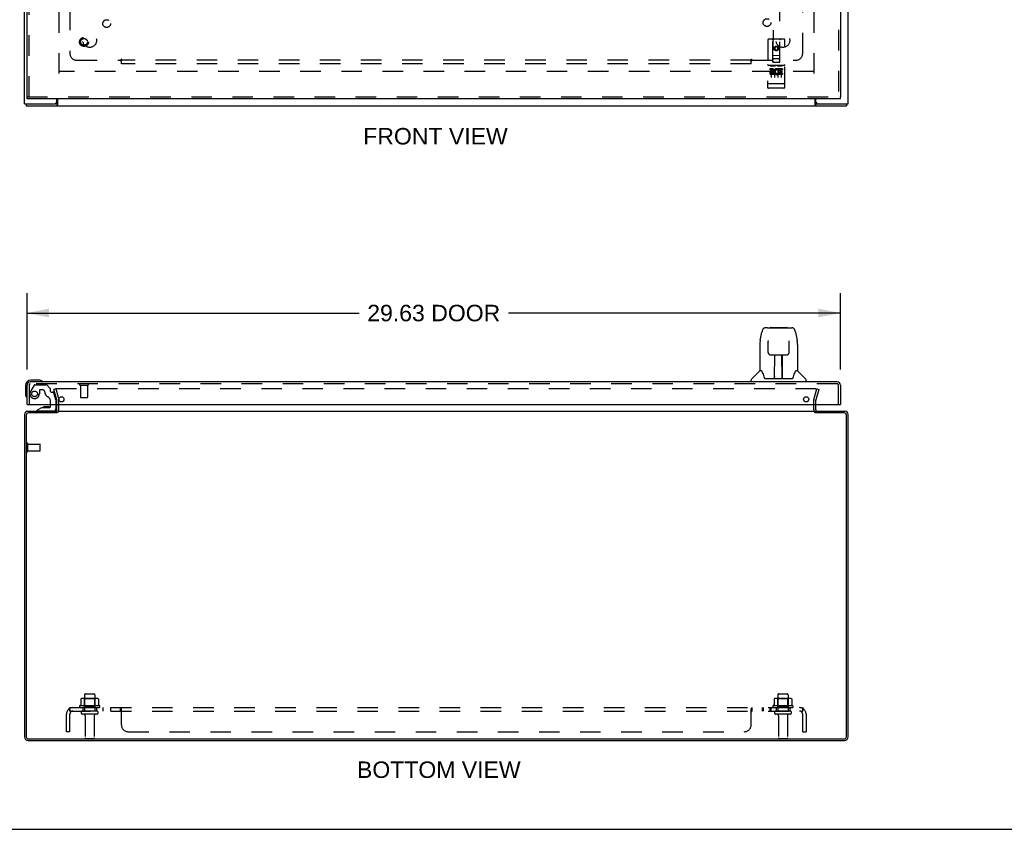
# Model space of a CAD drawing. Header units: inches. Extents: x 0 to 136, y 0 to 88.
# Tile 2 of 8: x 32 to 68, y 0 to 29. Entities that reach past the tile are written whole.
import ezdxf

# ---------------------------------------------------------------- set-up
doc = ezdxf.new("R2010")
doc.units = ezdxf.units.IN
doc.header["$LTSCALE"] = 7.48
doc.header["$MEASUREMENT"] = 0
doc.linetypes.add('HIDDEN', pattern=[0.2, 0.1, -0.1])
doc.layers.get('0').update_dxf_attribs({"linetype": 'CONTINUOUS'})
for name, color, linetype in [('DEFAULT_2', 8, 'HIDDEN'), ('DIMENSIONS', 7, 'CONTINUOUS'), ('DOOR_ASSEMBLY', 7, 'CONTINUOUS'), ('SUBPANEL', 7, 'CONTINUOUS')]:
    doc.layers.add(name, color=color, linetype=linetype)
doc.styles.get("Standard").update_dxf_attribs({"font": 'arial.ttf'})
doc.dimstyles.new('DIMSTYLE_1', dxfattribs={"dimtxt": 0.6, "dimasz": 0.8, "dimexe": 0.09, "dimexo": 0.07, "dimgap": 0.0375, "dimtad": 0, "dimtih": 1, "dimtoh": 1, "dimzin": 4, "dimdsep": 46, "dimtxsty": 'Standard', "dimblk": '_FILLED', "dimblk1": '_FILLED', "dimblk2": '_FILLED', "dimcen": 0.09, "dimadec": 3, "dimazin": 1, "dimtfac": 1, "dimtdec": 3, "dimtofl": 0, "dimtmove": 0, "dimatfit": 3, "dimldrblk": '_FILLED', "dimfxl": 0, "dimtolj": 1, "dimtzin": 4, "dimarcsym": 0})

# ---------------------------------------------------------------- blocks, each defined once
blk = doc.blocks.new('_FILLED')
at = {"color": 0, "linetype": 'ByBlock'}
blk.add_solid([(0, 0), (-1, 0.2), (-1, -0.2)], dxfattribs=at)
blk = doc.blocks.new('*D5')
at = {"layer": 'DIMENSIONS', "color": 2, "linetype": 'Continuous'}
for p, q in [((32.407, 16.742), (32.407, 19.524)), ((62.032, 16.742), (62.032, 19.524)), ((32.407, 18.804), (44.499, 18.804)), ((62.032, 18.804), (49.939, 18.804))]:
    blk.add_line(p, q, dxfattribs=at)
at = {"layer": 'DIMENSIONS', "color": 2, "linetype": 'Continuous', "xscale": 0.8, "yscale": 0.8, "zscale": 0.8, "rotation": 180}
blk.add_blockref('_FILLED', (32.407, 18.804), dxfattribs=at)
at = {"layer": 'DIMENSIONS', "color": 2, "linetype": 'Continuous', "xscale": 0.8, "yscale": 0.8, "zscale": 0.8}
blk.add_blockref('_FILLED', (62.032, 18.804), dxfattribs=at)
at = {"layer": 'DIMENSIONS', "color": 2, "linetype": 'Continuous', "insert": (47.219, 19.104), "char_height": 0.6, "width": 4.84015, "attachment_point": 2, "line_spacing_factor": 0.9}
blk.add_mtext('29.63 DOOR', dxfattribs=at)

msp = doc.modelspace()

# ---------------------------------------------------------------- linework, layer by layer
at = {"color": 3, "linetype": 'Continuous'}
for p, q in [((32.312, 26.429), (32.312, 62.279)), ((62.312, 26.429), (62.312, 62.279)), ((33.487, 26.489), (33.487, 26.604)), ((33.514, 26.604), (33.514, 26.385)), ((61.11, 26.385), (61.11, 26.604)), ((61.137, 26.489), (61.137, 26.604)), ((32.312, 26.429), (33.427, 26.429)), ((32.375, 26.354), (62.249, 26.354)), ((61.197, 26.429), (62.312, 26.429)), ((33.487, 15.273), (33.487, 15.474)), ((61.137, 15.273), (61.137, 15.474)), ((32.312, 15.114), (32.312, 3.367)), ((32.375, 15.088), (32.375, 3.374)), ((32.429, 15.231), (33.487, 15.231)), ((33.489, 15.168), (32.455, 15.168)), ((33.514, 15.231), (61.11, 15.231)), ((62.169, 15.168), (61.135, 15.168)), ((61.137, 15.231), (62.195, 15.231)), ((62.249, 3.374), (62.249, 15.088)), ((62.312, 3.367), (62.312, 15.114)), ((32.448, 3.231), (62.176, 3.231)), ((32.455, 3.294), (62.169, 3.294))]:
    msp.add_line(p, q, dxfattribs=at)
at = {"color": 7, "linetype": 'Continuous'}
for p, q in [((32.375, 26.429), (32.375, 26.354)), ((33.489, 26.429), (33.427, 26.429)), ((33.489, 26.429), (33.489, 26.354)), ((61.197, 26.429), (61.135, 26.429)), ((61.135, 26.429), (61.135, 26.354)), ((62.249, 26.429), (62.249, 26.354)), ((61.137, 15.168), (61.137, 15.231)), ((0, 0), (136, 0))]:
    msp.add_line(p, q, dxfattribs=at)
for points in [[(33.498, 26.433), (33.497, 26.433), (33.496, 26.432), (33.495, 26.431), (33.493, 26.43), (33.492, 26.43), (33.491, 26.429), (33.49, 26.429), (33.489, 26.429)], [(33.514, 26.44), (33.513, 26.44), (33.512, 26.44), (33.511, 26.44), (33.51, 26.44), (33.509, 26.44), (33.507, 26.44), (33.506, 26.439), (33.505, 26.439), (33.504, 26.438), (33.502, 26.437), (33.501, 26.436), (33.5, 26.435), (33.498, 26.433)], [(61.11, 26.44), (61.111, 26.44), (61.112, 26.44), (61.113, 26.44), (61.114, 26.44), (61.115, 26.44), (61.117, 26.44), (61.118, 26.439), (61.119, 26.439), (61.121, 26.438), (61.122, 26.437), (61.123, 26.436), (61.124, 26.435)], [(61.124, 26.435), (61.126, 26.433), (61.127, 26.433), (61.129, 26.432), (61.13, 26.431), (61.131, 26.43), (61.132, 26.43), (61.133, 26.429), (61.134, 26.429), (61.135, 26.429)]]:
    msp.add_lwpolyline(points, dxfattribs=at)
at = {"color": 3, "linetype": 'Continuous'}
for points in [[(33.514, 26.385), (33.513, 26.383), (33.511, 26.381), (33.51, 26.379), (33.509, 26.377), (33.508, 26.375), (33.506, 26.373), (33.505, 26.37), (33.504, 26.368), (33.502, 26.366), (33.501, 26.364), (33.5, 26.362), (33.499, 26.36), (33.497, 26.359), (33.496, 26.357), (33.495, 26.356), (33.493, 26.355), (33.492, 26.355), (33.491, 26.354), (33.49, 26.354), (33.489, 26.354)], [(61.11, 26.385), (61.111, 26.383), (61.113, 26.381), (61.114, 26.379), (61.115, 26.377), (61.117, 26.375), (61.118, 26.373), (61.119, 26.37), (61.12, 26.368), (61.122, 26.366), (61.123, 26.364), (61.124, 26.362), (61.125, 26.36), (61.127, 26.359), (61.128, 26.357), (61.13, 26.356), (61.131, 26.355), (61.132, 26.355), (61.133, 26.354), (61.134, 26.354), (61.135, 26.354)]]:
    msp.add_lwpolyline(points, dxfattribs=at)
for centre, radius, start, end in [((33.427, 26.489), 0.06, 270, 360), ((61.197, 26.489), 0.06, 180, 270), ((32.429, 15.114), 0.117, 90, 180), ((32.455, 15.088), 0.08, 90, 180), ((33.445, 15.273), 0.042, 270, 360), ((61.179, 15.273), 0.042, 180, 270), ((62.169, 15.088), 0.08, 0, 90), ((62.195, 15.114), 0.117, 0, 90), ((32.448, 3.367), 0.136, 180, 270), ((32.455, 3.374), 0.08, 180, 270), ((62.169, 3.374), 0.08, 270, 360), ((62.176, 3.367), 0.136, 270, 360)]:
    msp.add_arc(centre, radius, start, end, dxfattribs=at)
at = {"layer": 'DEFAULT_2', "color": 8, "linetype": 'HIDDEN'}
for p, q in [((33.562, 61.179), (33.562, 27.529)), ((61.062, 61.179), (61.062, 27.529)), ((61.06, 27.604), (33.564, 27.604)), ((33.455, 16.044), (33.383, 16.024)), ((33.486, 15.638), (33.383, 16.024)), ((33.455, 16.044), (33.559, 15.658)), ((61.137, 16.044), (33.487, 16.044)), ((61.065, 15.658), (61.169, 16.044)), ((61.241, 16.024), (61.138, 15.638)), ((61.169, 16.044), (61.241, 16.024)), ((33.487, 15.474), (33.487, 15.632)), ((33.562, 15.273), (33.562, 15.632)), ((61.062, 15.273), (61.062, 15.632)), ((61.137, 15.474), (61.137, 15.632)), ((32.387, 13.764), (32.387, 14.048)), ((32.43, 13.764), (32.43, 14.048)), ((32.43, 14.03), (32.877, 14.03)), ((32.887, 13.792), (32.887, 14.02)), ((32.43, 13.782), (32.877, 13.782)), ((34.368, 4.746), (34.368, 4.528)), ((34.943, 4.767), (34.431, 4.767)), ((34.504, 4.747), (34.484, 4.767)), ((34.5, 4.901), (34.5, 4.306)), ((34.504, 4.451), (34.504, 4.747)), ((34.871, 4.747), (34.504, 4.747)), ((34.53, 4.931), (34.845, 4.931)), ((34.871, 4.747), (34.891, 4.767)), ((34.871, 4.451), (34.871, 4.747)), ((34.875, 4.901), (34.875, 4.306)), ((35.006, 4.746), (35.006, 4.528)), ((59.618, 4.746), (59.618, 4.528)), ((60.193, 4.767), (59.681, 4.767)), ((59.754, 4.747), (59.734, 4.767)), ((59.75, 4.901), (59.75, 4.306)), ((60.121, 4.747), (59.754, 4.747)), ((59.754, 4.451), (59.754, 4.747)), ((59.78, 4.931), (60.095, 4.931)), ((60.121, 4.747), (60.141, 4.767)), ((60.121, 4.451), (60.121, 4.747)), ((60.125, 4.901), (60.125, 4.306)), ((60.256, 4.746), (60.256, 4.528)), ((35.043, 4.501), (34.331, 4.501)), ((34.353, 4.431), (35.021, 4.431)), ((34.945, 4.306), (34.43, 4.306)), ((34.504, 4.451), (34.484, 4.431)), ((34.871, 4.451), (34.504, 4.451)), ((34.871, 4.451), (34.891, 4.431)), ((60.293, 4.501), (59.581, 4.501)), ((59.603, 4.431), (60.271, 4.431)), ((60.195, 4.306), (59.68, 4.306)), ((59.754, 4.451), (59.734, 4.431)), ((60.121, 4.451), (59.754, 4.451)), ((60.121, 4.451), (60.141, 4.431)), ((34.945, 4.196), (34.43, 4.196)), ((34.522, 4.134), (34.522, 3.336)), ((34.852, 4.134), (34.852, 3.336)), ((60.195, 4.196), (59.68, 4.196)), ((59.772, 4.134), (59.772, 3.336)), ((60.102, 4.134), (60.102, 3.336)), ((34.552, 3.306), (34.822, 3.306)), ((59.802, 3.306), (60.072, 3.306))]:
    msp.add_line(p, q, dxfattribs=at)
for points in [[(33.487, 16.044), (33.485, 16.044), (33.483, 16.044), (33.481, 16.043), (33.48, 16.043), (33.478, 16.042), (33.476, 16.041), (33.475, 16.04), (33.473, 16.039), (33.472, 16.038), (33.471, 16.036), (33.47, 16.035), (33.469, 16.033), (33.468, 16.032), (33.468, 16.03), (33.467, 16.029), (33.467, 16.027), (33.467, 16.025), (33.467, 16.025)], [(33.467, 16.025), (33.467, 16.023), (33.467, 16.022), (33.467, 16.02)], [(61.156, 16.032), (61.155, 16.033), (61.154, 16.035), (61.153, 16.036), (61.152, 16.038), (61.151, 16.039), (61.149, 16.04), (61.148, 16.041), (61.146, 16.042), (61.144, 16.043), (61.143, 16.043), (61.141, 16.044), (61.139, 16.044), (61.137, 16.044)], [(61.156, 16.032), (61.156, 16.03), (61.157, 16.029), (61.157, 16.027), (61.157, 16.025), (61.157, 16.025)], [(61.157, 16.025), (61.157, 16.023), (61.157, 16.022), (61.157, 16.02)], [(34.374, 4.755), (34.373, 4.754), (34.371, 4.753), (34.37, 4.752), (34.369, 4.751), (34.369, 4.749), (34.368, 4.747), (34.368, 4.746)], [(35, 4.755), (35.001, 4.754), (35.003, 4.753), (35.004, 4.752), (35.005, 4.751), (35.005, 4.749), (35.006, 4.747), (35.006, 4.746)], [(59.624, 4.755), (59.623, 4.754), (59.621, 4.753), (59.62, 4.752), (59.619, 4.751), (59.619, 4.749), (59.618, 4.747), (59.618, 4.746)], [(60.25, 4.755), (60.251, 4.754), (60.253, 4.753), (60.254, 4.752), (60.255, 4.751), (60.255, 4.749), (60.256, 4.747), (60.256, 4.746)], [(34.368, 4.528), (34.368, 4.527), (34.368, 4.525), (34.368, 4.524), (34.367, 4.523), (34.367, 4.523), (34.367, 4.522), (34.366, 4.522), (34.366, 4.521), (34.366, 4.521), (34.365, 4.521), (34.365, 4.52), (34.365, 4.52), (34.364, 4.52), (34.364, 4.52), (34.364, 4.519), (34.363, 4.519), (34.363, 4.519), (34.363, 4.519)], [(35.011, 4.519), (35.011, 4.519), (35.011, 4.519), (35.01, 4.519), (35.01, 4.52), (35.01, 4.52), (35.01, 4.52), (35.009, 4.52), (35.009, 4.521), (35.009, 4.521), (35.008, 4.521), (35.008, 4.522), (35.008, 4.522), (35.007, 4.523), (35.007, 4.523), (35.007, 4.524), (35.006, 4.525), (35.006, 4.527), (35.006, 4.528)], [(59.618, 4.528), (59.618, 4.527), (59.618, 4.525), (59.618, 4.524), (59.617, 4.523), (59.617, 4.523), (59.617, 4.522), (59.616, 4.522), (59.616, 4.521), (59.616, 4.521), (59.615, 4.521), (59.615, 4.52), (59.615, 4.52), (59.614, 4.52), (59.614, 4.52), (59.614, 4.519), (59.613, 4.519), (59.613, 4.519), (59.613, 4.519)], [(60.261, 4.519), (60.261, 4.519), (60.261, 4.519), (60.26, 4.519), (60.26, 4.52), (60.26, 4.52), (60.26, 4.52), (60.259, 4.52), (60.259, 4.521), (60.259, 4.521), (60.258, 4.521), (60.258, 4.522), (60.258, 4.522), (60.257, 4.523), (60.257, 4.523), (60.257, 4.524), (60.256, 4.525), (60.256, 4.527), (60.256, 4.528)]]:
    msp.add_lwpolyline(points, dxfattribs=at)
for centre, radius, start, end in [((33.462, 15.632), 0.025, 0, 15), ((33.462, 15.632), 0.1, 0, 15), ((61.162, 15.632), 0.1, 165, 180), ((61.162, 15.632), 0.025, 165, 180), ((33.445, 15.273), 0.117, 303.0998, 360), ((61.179, 15.273), 0.117, 180, 236.9002), ((32.409, 14.048), 0.0215, 360, 180), ((32.877, 14.02), 0.01, 360, 90), ((32.409, 13.764), 0.0215, 180, 0), ((32.877, 13.792), 0.01, 270, 0), ((34.431, 4.626), 0.141, 90, 113.95), ((34.53, 4.901), 0.03, 90, 180), ((34.845, 4.901), 0.03, 0, 90), ((34.943, 4.626), 0.141, 66.05, 90), ((59.681, 4.626), 0.141, 90, 113.95), ((59.78, 4.901), 0.03, 90, 180), ((60.095, 4.901), 0.03, 0, 90), ((60.193, 4.626), 0.141, 66.05, 90), ((34.353, 4.47), 0.0384, 124.4497, 270), ((34.687, 3.901), 0.698, 117.6814, 120.6631), ((34.43, 4.251), 0.055, 90, 270), ((34.945, 4.251), 0.055, 270, 90), ((34.687, 3.901), 0.698, 59.3369, 62.3186), ((35.021, 4.47), 0.0384, 270, 55.5503), ((59.603, 4.47), 0.0384, 124.4497, 270), ((59.937, 3.901), 0.698, 117.6814, 120.6631), ((59.68, 4.251), 0.055, 90, 270), ((60.195, 4.251), 0.055, 270, 90), ((59.937, 3.901), 0.698, 59.3369, 62.3186), ((60.271, 4.47), 0.0384, 270, 55.5503), ((34.46, 4.134), 0.0625, 0, 90), ((34.915, 4.134), 0.0625, 90, 180), ((59.71, 4.134), 0.0625, 0, 90), ((60.165, 4.134), 0.0625, 90, 180), ((34.552, 3.336), 0.03, 180, 270), ((34.822, 3.336), 0.03, 270, 360), ((59.802, 3.336), 0.03, 180, 270), ((60.072, 3.336), 0.03, 270, 360)]:
    msp.add_arc(centre, radius, start, end, dxfattribs=at)
at = {"layer": 'DOOR_ASSEMBLY', "color": 8, "linetype": 'HIDDEN'}
for p, q in [((61.957, 62.029), (61.957, 26.679)), ((59.651, 42.574), (59.569, 27.941)), ((59.819, 27.939), (59.901, 42.572)), ((32.482, 26.679), (32.482, 30.759)), ((59.386, 28.752), (59.376, 27.027)), ((59.981, 28.779), (59.416, 28.782)), ((59.568, 27.941), (59.569, 28.751)), ((59.821, 27.939), (59.829, 28.749)), ((60.001, 27.023), (60.011, 28.748)), ((59.635, 28.477), (59.634, 28.405)), ((59.634, 28.405), (59.644, 28.41)), ((59.634, 28.405), (59.696, 28.368)), ((59.697, 28.513), (59.635, 28.477)), ((59.635, 28.477), (59.645, 28.471)), ((59.645, 28.471), (59.644, 28.41)), ((59.644, 28.41), (59.697, 28.38)), ((59.697, 28.501), (59.645, 28.471)), ((59.696, 28.368), (59.759, 28.404)), ((59.696, 28.368), (59.697, 28.38)), ((59.76, 28.476), (59.697, 28.513)), ((59.697, 28.513), (59.697, 28.501)), ((59.75, 28.47), (59.697, 28.501)), ((59.697, 28.38), (59.749, 28.41)), ((59.749, 28.41), (59.75, 28.47)), ((59.759, 28.404), (59.749, 28.41)), ((59.76, 28.476), (59.75, 28.47)), ((59.759, 28.404), (59.76, 28.476)), ((59.568, 28.191), (59.823, 28.189)), ((59.78, 28.065), (59.61, 28.066)), ((59.976, 27.822), (59.411, 27.825)), ((59.548, 27.702), (59.456, 27.702)), ((59.456, 27.702), (59.456, 27.66)), ((59.548, 27.66), (59.456, 27.66)), ((59.482, 27.808), (59.654, 27.807)), ((59.505, 27.693), (59.503, 27.387)), ((59.552, 27.616), (59.505, 27.616)), ((59.568, 27.941), (59.569, 27.941)), ((59.569, 27.941), (59.819, 27.939)), ((59.63, 27.693), (59.628, 27.387)), ((59.732, 27.807), (59.904, 27.806)), ((59.755, 27.692), (59.753, 27.386)), ((59.768, 27.665), (59.755, 27.647)), ((59.765, 27.69), (59.768, 27.688)), ((59.768, 27.665), (59.767, 27.488)), ((59.925, 27.7), (59.768, 27.701)), ((59.768, 27.701), (59.768, 27.688)), ((59.924, 27.657), (59.811, 27.658)), ((59.811, 27.658), (59.811, 27.615)), ((59.903, 27.614), (59.811, 27.615)), ((59.819, 27.939), (59.821, 27.939)), ((59.88, 27.691), (59.878, 27.385)), ((59.903, 27.614), (59.903, 27.572)), ((59.925, 27.7), (59.924, 27.657)), ((59.548, 27.575), (59.519, 27.575)), ((59.611, 27.531), (59.519, 27.531)), ((59.611, 27.488), (59.519, 27.489)), ((59.611, 27.531), (59.611, 27.488)), ((59.743, 27.536), (59.76, 27.497)), ((59.923, 27.487), (59.767, 27.488)), ((59.903, 27.572), (59.81, 27.572)), ((59.81, 27.572), (59.81, 27.53)), ((59.924, 27.529), (59.81, 27.53)), ((59.924, 27.529), (59.923, 27.487)), ((59.395, 27.155), (59.394, 27.156)), ((59.396, 27.155), (59.395, 27.155)), ((59.397, 27.155), (59.396, 27.155)), ((59.398, 27.155), (59.397, 27.155)), ((59.397, 27.155), (59.397, 27.155)), ((59.399, 27.155), (59.398, 27.155)), ((59.4, 27.155), (59.399, 27.155)), ((59.401, 27.155), (59.4, 27.155)), ((59.402, 27.155), (59.401, 27.155)), ((59.401, 27.155), (59.401, 27.155)), ((59.403, 27.155), (59.402, 27.155)), ((59.404, 27.155), (59.403, 27.155)), ((59.405, 27.155), (59.404, 27.155)), ((59.406, 27.155), (59.405, 27.155)), ((59.407, 27.155), (59.406, 27.155)), ((59.406, 27.155), (59.406, 27.155)), ((59.971, 26.994), (59.406, 26.997)), ((59.973, 27.152), (59.407, 27.155)), ((59.973, 27.152), (59.974, 27.152)), ((59.973, 27.152), (59.973, 27.152)), ((59.974, 27.152), (59.975, 27.152)), ((59.975, 27.152), (59.976, 27.152)), ((59.976, 27.152), (59.977, 27.152)), ((59.977, 27.152), (59.978, 27.152)), ((59.978, 27.152), (59.979, 27.152)), ((59.978, 27.152), (59.978, 27.152)), ((59.979, 27.152), (59.98, 27.152)), ((59.98, 27.152), (59.981, 27.152)), ((59.981, 27.152), (59.982, 27.152)), ((59.982, 27.152), (59.983, 27.152)), ((59.982, 27.152), (59.982, 27.152)), ((59.983, 27.152), (59.984, 27.152)), ((59.984, 27.152), (59.985, 27.152)), ((59.985, 27.152), (59.986, 27.152)), ((59.986, 27.152), (59.986, 27.152)), ((32.407, 26.679), (62.032, 26.679)), ((32.482, 16.182), (32.482, 15.474)), ((61.915, 16.224), (32.524, 16.224)), ((32.667, 16.18), (32.533, 15.947)), ((32.693, 16.195), (33.105, 16.195)), ((33.242, 16.071), (33.127, 16.186)), ((34.34, 16.181), (34.624, 16.181)), ((34.358, 16.181), (34.358, 15.734)), ((34.606, 16.181), (34.606, 15.734)), ((61.957, 15.474), (61.957, 16.182)), ((32.854, 15.994), (32.854, 15.861)), ((32.964, 16.01), (32.87, 16.01)), ((33.248, 16.057), (33.248, 15.979)), ((33.307, 15.92), (33.351, 15.92)), ((33.45, 15.641), (33.381, 15.897)), ((33.265, 15.474), (33.265, 15.584)), ((33.45, 15.641), (33.45, 15.474)), ((34.368, 15.724), (34.596, 15.724)), ((33.371, 15.231), (32.781, 15.231))]:
    msp.add_line(p, q, dxfattribs=at)
at = {"layer": 'DOOR_ASSEMBLY', "color": 3, "linetype": 'Continuous'}
for p, q in [((62.032, 62.029), (62.032, 26.679)), ((32.407, 26.679), (32.407, 30.604)), ((62.032, 26.604), (32.407, 26.604)), ((32.407, 15.474), (32.407, 16.182)), ((61.915, 16.299), (32.524, 16.299)), ((62.032, 16.182), (62.032, 15.474)), ((32.422, 15.474), (62.017, 15.474))]:
    msp.add_line(p, q, dxfattribs=at)
at = {"layer": 'DOOR_ASSEMBLY', "color": 7, "linetype": 'Continuous'}
for p, q in [((32.407, 26.604), (32.407, 26.679)), ((62.032, 26.604), (62.032, 26.679)), ((59.108, 17.808), (59.173, 18.113)), ((59.377, 18.268), (59.297, 18.268)), ((59.378, 18.268), (60.266, 18.268)), ((59.383, 18.268), (59.382, 18.268)), ((59.488, 18.28), (60.075, 18.28)), ((60.39, 18.113), (60.455, 17.808)), ((59.093, 17.665), (59.093, 16.693)), ((59.394, 17.793), (59.394, 17.791)), ((59.394, 17.791), (59.394, 17.787)), ((59.394, 17.787), (59.394, 17.783)), ((59.394, 17.783), (59.394, 17.775)), ((59.394, 17.775), (59.394, 17.767)), ((59.396, 17.644), (59.394, 17.767)), ((59.401, 17.361), (59.396, 17.644)), ((60.162, 17.361), (60.169, 17.771)), ((60.169, 17.783), (60.169, 17.787)), ((60.169, 17.777), (60.169, 17.783)), ((60.169, 17.771), (60.169, 17.777)), ((60.461, 17.778), (60.455, 17.808)), ((60.471, 17.664), (60.471, 16.693)), ((59.401, 17.361), (59.403, 17.348)), ((59.482, 17.283), (59.602, 17.283)), ((59.632, 16.437), (59.647, 17.284)), ((59.638, 17.284), (59.926, 17.284)), ((59.64, 16.868), (59.64, 17.284)), ((59.646, 17.22), (59.64, 17.22)), ((59.908, 16.417), (59.892, 17.284)), ((59.894, 17.22), (59.923, 17.22)), ((59.896, 17.284), (59.896, 17.22)), ((59.923, 16.417), (59.923, 17.284)), ((59.961, 17.283), (60.081, 17.283)), ((59.643, 17.059), (59.64, 17.059)), ((59.643, 17.047), (59.64, 17.047)), ((59.923, 17.059), (59.896, 17.059)), ((59.923, 17.047), (59.897, 17.047)), ((59.087, 16.687), (58.789, 16.39)), ((59.166, 16.693), (59.093, 16.693)), ((59.162, 16.693), (59.168, 16.683)), ((59.228, 16.528), (59.243, 16.481)), ((59.901, 16.819), (59.923, 16.819)), ((59.923, 16.815), (59.901, 16.815)), ((60.395, 16.682), (60.4, 16.691)), ((60.471, 16.693), (60.398, 16.693)), ((60.476, 16.687), (60.774, 16.39)), ((32.347, 16.159), (32.347, 15.87)), ((32.836, 16.359), (32.547, 16.359)), ((32.874, 16.356), (32.836, 16.359)), ((58.778, 16.299), (58.778, 16.362)), ((59.243, 16.481), (59.246, 16.472)), ((59.296, 16.417), (60.267, 16.417)), ((59.633, 16.489), (59.633, 16.463)), ((59.64, 16.417), (59.64, 16.422)), ((59.907, 16.463), (59.906, 16.489)), ((60.317, 16.472), (60.32, 16.481)), ((60.786, 16.299), (60.786, 16.362)), ((32.347, 15.87), (32.349, 15.832)), ((32.422, 15.474), (32.407, 15.474)), ((33.265, 15.4), (33.265, 15.474)), ((33.45, 15.474), (33.45, 15.31)), ((62.017, 15.474), (62.032, 15.474)), ((32.957, 15.369), (32.781, 15.27)), ((32.781, 15.231), (32.781, 15.27)), ((32.957, 15.369), (33.234, 15.369)), ((33.115, 15.386), (33.045, 15.386)), ((33.185, 15.386), (33.115, 15.386))]:
    msp.add_line(p, q, dxfattribs=at)
at = {"layer": 'DOOR_ASSEMBLY', "color": 8, "linetype": 'HIDDEN'}
for points in [[(59.476, 27.807), (59.476, 27.807), (59.476, 27.807), (59.476, 27.807), (59.476, 27.807), (59.476, 27.807), (59.476, 27.807), (59.476, 27.807), (59.477, 27.807), (59.477, 27.808), (59.477, 27.808), (59.477, 27.808), (59.477, 27.808), (59.477, 27.808), (59.477, 27.808), (59.477, 27.808), (59.477, 27.808), (59.478, 27.808), (59.478, 27.808), (59.478, 27.808), (59.478, 27.808), (59.478, 27.808), (59.478, 27.808), (59.478, 27.808), (59.479, 27.808), (59.479, 27.808), (59.479, 27.808), (59.479, 27.808), (59.479, 27.808), (59.479, 27.808), (59.479, 27.808), (59.48, 27.808), (59.48, 27.808), (59.48, 27.808), (59.48, 27.808), (59.48, 27.808), (59.48, 27.808), (59.481, 27.808), (59.481, 27.808), (59.481, 27.808), (59.481, 27.808), (59.481, 27.808), (59.482, 27.808), (59.482, 27.808), (59.482, 27.808), (59.482, 27.808)], [(59.654, 27.807), (59.654, 27.807), (59.655, 27.807), (59.655, 27.807), (59.655, 27.807), (59.655, 27.807), (59.655, 27.807), (59.656, 27.807), (59.656, 27.807), (59.656, 27.807), (59.656, 27.807), (59.656, 27.807), (59.657, 27.807), (59.657, 27.807), (59.657, 27.807), (59.657, 27.807), (59.657, 27.807), (59.657, 27.807), (59.658, 27.807), (59.658, 27.807), (59.658, 27.807), (59.658, 27.807), (59.658, 27.807), (59.658, 27.807), (59.658, 27.807), (59.659, 27.807), (59.659, 27.807), (59.659, 27.807), (59.659, 27.807), (59.659, 27.807), (59.659, 27.807), (59.659, 27.807), (59.659, 27.807), (59.66, 27.807), (59.66, 27.807), (59.66, 27.807), (59.66, 27.807), (59.66, 27.807), (59.66, 27.806), (59.66, 27.806), (59.66, 27.806), (59.66, 27.806), (59.66, 27.806), (59.661, 27.806), (59.661, 27.806), (59.661, 27.806), (59.661, 27.806)], [(59.726, 27.806), (59.726, 27.806), (59.726, 27.806), (59.726, 27.806), (59.726, 27.806), (59.726, 27.806), (59.726, 27.806), (59.726, 27.806), (59.727, 27.806), (59.727, 27.806), (59.727, 27.806), (59.727, 27.806), (59.727, 27.806), (59.727, 27.806), (59.727, 27.806), (59.727, 27.806), (59.727, 27.806), (59.728, 27.806), (59.728, 27.806), (59.728, 27.806), (59.728, 27.807), (59.728, 27.807), (59.728, 27.807), (59.728, 27.807), (59.729, 27.807), (59.729, 27.807), (59.729, 27.807), (59.729, 27.807), (59.729, 27.807), (59.729, 27.807), (59.729, 27.807), (59.73, 27.807), (59.73, 27.807), (59.73, 27.807), (59.73, 27.807), (59.73, 27.807), (59.73, 27.807), (59.731, 27.807), (59.731, 27.807), (59.731, 27.807), (59.731, 27.807), (59.731, 27.807), (59.732, 27.807), (59.732, 27.807), (59.732, 27.807), (59.732, 27.807)], [(59.904, 27.806), (59.904, 27.806), (59.905, 27.806), (59.905, 27.806), (59.905, 27.806), (59.905, 27.806), (59.905, 27.806), (59.906, 27.806), (59.906, 27.806), (59.906, 27.806), (59.906, 27.806), (59.906, 27.806), (59.907, 27.806), (59.907, 27.806), (59.907, 27.806), (59.907, 27.806), (59.907, 27.806), (59.907, 27.806), (59.908, 27.806), (59.908, 27.806), (59.908, 27.806), (59.908, 27.806), (59.908, 27.806), (59.908, 27.806), (59.908, 27.806), (59.909, 27.806), (59.909, 27.806), (59.909, 27.805), (59.909, 27.805), (59.909, 27.805), (59.909, 27.805), (59.909, 27.805), (59.909, 27.805), (59.91, 27.805), (59.91, 27.805), (59.91, 27.805), (59.91, 27.805), (59.91, 27.805), (59.91, 27.805), (59.91, 27.805), (59.91, 27.805), (59.91, 27.805), (59.91, 27.805), (59.911, 27.805), (59.911, 27.805), (59.911, 27.805), (59.911, 27.805)], [(59.394, 27.156), (59.393, 27.156), (59.393, 27.156), (59.393, 27.156), (59.392, 27.156), (59.392, 27.156), (59.392, 27.156), (59.391, 27.156), (59.391, 27.156), (59.391, 27.156), (59.39, 27.156), (59.39, 27.156), (59.39, 27.156), (59.389, 27.156), (59.389, 27.156), (59.389, 27.156), (59.388, 27.157), (59.388, 27.157), (59.388, 27.157), (59.387, 27.157), (59.387, 27.157), (59.387, 27.157), (59.386, 27.157), (59.386, 27.157), (59.386, 27.157), (59.385, 27.157), (59.385, 27.157), (59.385, 27.157), (59.385, 27.157), (59.384, 27.158), (59.384, 27.158), (59.384, 27.158), (59.383, 27.158), (59.383, 27.158), (59.383, 27.158), (59.383, 27.158), (59.383, 27.158), (59.382, 27.158), (59.382, 27.158), (59.382, 27.158), (59.382, 27.158), (59.381, 27.159), (59.381, 27.159), (59.381, 27.159), (59.381, 27.159), (59.381, 27.159), (59.38, 27.159), (59.38, 27.159), (59.38, 27.159), (59.38, 27.159), (59.38, 27.159), (59.38, 27.159), (59.379, 27.16), (59.379, 27.16), (59.379, 27.16), (59.379, 27.16), (59.379, 27.16), (59.379, 27.16), (59.379, 27.16), (59.378, 27.16), (59.378, 27.16), (59.378, 27.16), (59.378, 27.161), (59.378, 27.161), (59.378, 27.161), (59.378, 27.161), (59.378, 27.161), (59.378, 27.161), (59.378, 27.161), (59.378, 27.161), (59.377, 27.161), (59.377, 27.161), (59.377, 27.162), (59.377, 27.162), (59.377, 27.162), (59.377, 27.162), (59.377, 27.162), (59.377, 27.162), (59.377, 27.162), (59.377, 27.162)], [(59.986, 27.152), (59.987, 27.152), (59.987, 27.152), (59.987, 27.153), (59.988, 27.153), (59.988, 27.153), (59.989, 27.153), (59.989, 27.153), (59.989, 27.153), (59.99, 27.153), (59.99, 27.153), (59.99, 27.153), (59.991, 27.153), (59.991, 27.153), (59.991, 27.153), (59.992, 27.153), (59.992, 27.153), (59.992, 27.153), (59.992, 27.153), (59.993, 27.153), (59.993, 27.154), (59.993, 27.154), (59.994, 27.154), (59.994, 27.154), (59.994, 27.154), (59.995, 27.154), (59.995, 27.154), (59.995, 27.154), (59.995, 27.154), (59.996, 27.154), (59.996, 27.154), (59.996, 27.154), (59.996, 27.154), (59.997, 27.155), (59.997, 27.155), (59.997, 27.155), (59.997, 27.155), (59.998, 27.155), (59.998, 27.155), (59.998, 27.155), (59.998, 27.155), (59.998, 27.155), (59.999, 27.155), (59.999, 27.155), (59.999, 27.156), (59.999, 27.156), (59.999, 27.156), (60, 27.156), (60, 27.156), (60, 27.156), (60, 27.156), (60, 27.156), (60, 27.156), (60.001, 27.156), (60.001, 27.156), (60.001, 27.157), (60.001, 27.157), (60.001, 27.157), (60.001, 27.157), (60.001, 27.157), (60.001, 27.157), (60.001, 27.157), (60.002, 27.157), (60.002, 27.157), (60.002, 27.158), (60.002, 27.158), (60.002, 27.158), (60.002, 27.158), (60.002, 27.158), (60.002, 27.158), (60.002, 27.158), (60.002, 27.158), (60.002, 27.158), (60.002, 27.158), (60.002, 27.159), (60.002, 27.159), (60.002, 27.159), (60.002, 27.159)]]:
    msp.add_lwpolyline(points, dxfattribs=at)
at = {"layer": 'DOOR_ASSEMBLY', "color": 7, "linetype": 'Continuous'}
for points in [[(59.297, 18.268), (59.293, 18.268), (59.28, 18.266), (59.267, 18.263), (59.255, 18.258), (59.243, 18.251), (59.233, 18.243), (59.224, 18.234), (59.216, 18.224), (59.209, 18.214), (59.202, 18.202), (59.196, 18.19), (59.191, 18.176), (59.185, 18.161), (59.18, 18.145), (59.176, 18.126), (59.173, 18.113)], [(60.39, 18.113), (60.387, 18.126), (60.383, 18.145), (60.378, 18.162), (60.372, 18.177), (60.367, 18.19), (60.361, 18.203), (60.354, 18.214), (60.347, 18.225), (60.339, 18.235), (60.329, 18.243), (60.319, 18.251), (60.308, 18.258), (60.295, 18.263), (60.282, 18.266), (60.269, 18.268), (60.266, 18.268)], [(59.108, 17.808), (59.102, 17.777), (59.097, 17.737), (59.093, 17.698), (59.093, 17.665)], [(59.393, 17.796), (59.393, 17.797), (59.393, 17.797), (59.393, 17.796), (59.393, 17.796), (59.393, 17.795), (59.394, 17.794), (59.394, 17.793)], [(60.169, 17.787), (60.169, 17.791), (60.17, 17.792), (60.17, 17.794), (60.17, 17.795), (60.17, 17.796), (60.17, 17.796), (60.17, 17.797)], [(60.471, 17.664), (60.47, 17.698), (60.467, 17.738), (60.461, 17.778)], [(59.403, 17.348), (59.406, 17.336), (59.412, 17.324), (59.419, 17.313), (59.427, 17.304), (59.437, 17.296), (59.448, 17.29), (59.46, 17.286), (59.472, 17.284), (59.481, 17.283)], [(59.602, 17.283), (59.606, 17.284), (59.614, 17.284), (59.622, 17.284)], [(59.622, 17.284), (59.631, 17.284), (59.638, 17.284)], [(59.926, 17.284), (59.934, 17.284), (59.942, 17.284)], [(59.942, 17.284), (59.95, 17.284), (59.958, 17.284), (59.961, 17.283)], [(60.082, 17.283), (60.093, 17.284), (60.104, 17.287), (60.116, 17.291), (60.127, 17.297), (60.137, 17.305), (60.145, 17.314), (60.152, 17.325), (60.157, 17.337), (60.161, 17.349), (60.162, 17.361)], [(59.168, 16.683), (59.182, 16.654), (59.197, 16.619), (59.212, 16.576), (59.228, 16.528)], [(60.32, 16.481), (60.334, 16.527), (60.35, 16.575), (60.366, 16.617), (60.381, 16.653), (60.395, 16.682)], [(59.246, 16.472), (59.251, 16.46), (59.255, 16.449), (59.26, 16.441)], [(59.26, 16.441), (59.266, 16.433), (59.272, 16.427), (59.278, 16.422), (59.285, 16.419), (59.293, 16.417), (59.296, 16.417)], [(60.268, 16.417), (60.27, 16.417), (60.277, 16.419), (60.285, 16.422), (60.291, 16.427), (60.297, 16.433), (60.302, 16.44)], [(60.302, 16.44), (60.307, 16.449), (60.312, 16.459), (60.317, 16.472)]]:
    msp.add_lwpolyline(points, dxfattribs=at)
at = {"layer": 'DOOR_ASSEMBLY', "color": 8, "linetype": 'HIDDEN'}
for centre, radius in [((34.482, 28.679), 0.164), ((34.482, 28.679), 0.124), ((59.697, 28.44), 0.085), ((59.697, 28.44), 0.0845), ((32.682, 15.861), 0.103)]:
    msp.add_circle(centre, radius, dxfattribs=at)
at = {"layer": 'DOOR_ASSEMBLY', "color": 3, "linetype": 'Continuous'}
for centre in [(33.657, 15.662), (60.782, 15.662)]:
    msp.add_circle(centre, 0.094, dxfattribs=at)
at = {"layer": 'DOOR_ASSEMBLY', "color": 8, "linetype": 'HIDDEN'}
for centre, radius, start, end in [((59.416, 28.752), 0.03, 89.6802, 179.6802), ((59.539, 28.751), 0.03, 359.6802, 89.6802), ((59.859, 28.749), 0.03, 89.6802, 179.6802), ((59.981, 28.749), 0.03, 359.6802, 89.6802), ((59.609, 27.981), 0.04, 179.6802, 269.6802), ((59.61, 28.026), 0.04, 89.6802, 179.6802), ((59.779, 27.98), 0.04, 269.6802, 359.6802), ((59.78, 28.025), 0.04, 359.6802, 89.6802), ((59.411, 27.855), 0.03, 179.6802, 269.6802), ((59.519, 27.553), 0.0644, 101.9797, 269.7578), ((59.548, 27.638), 0.0635, 269.6802, 89.6802), ((59.548, 27.638), 0.0219, 279.9872, 89.6802), ((59.718, 27.595), 0.107, 63.9439, 293.083), ((59.718, 27.595), 0.0639, 54.5697, 293.0828), ((59.976, 27.852), 0.03, 269.6802, 359.6802), ((59.519, 27.553), 0.0219, 89.5814, 269.6802), ((59.406, 27.027), 0.03, 179.6802, 269.6802), ((59.971, 27.024), 0.03, 269.6802, 359.6802), ((32.524, 16.182), 0.042, 90, 180), ((32.693, 16.165), 0.03, 90, 150), ((33.105, 16.165), 0.03, 45, 90), ((34.34, 16.203), 0.0215, 90, 270), ((34.624, 16.203), 0.0215, 270, 90), ((61.915, 16.182), 0.042, 0, 90), ((32.682, 15.861), 0.172, 150, 360), ((32.87, 15.994), 0.016, 90, 180), ((32.964, 15.92), 0.09, 0, 90), ((33.239, 15.92), 0.185, 180, 244.2582), ((33.228, 16.057), 0.02, 0, 45), ((33.307, 15.979), 0.059, 180, 270), ((33.351, 15.889), 0.031, 15, 90), ((33.077, 15.584), 0.188, 0, 64.2582), ((34.368, 15.734), 0.01, 180, 270), ((34.596, 15.734), 0.01, 270, 360)]:
    msp.add_arc(centre, radius, start, end, dxfattribs=at)
at = {"layer": 'DOOR_ASSEMBLY', "color": 7, "linetype": 'Continuous'}
for centre, radius, start, end in [((59.488, 18.26), 0.0197, 90, 156.393), ((60.075, 18.26), 0.0197, 23.607, 90), ((59.101, 16.673), 0.0197, 97.5, 135), ((60.462, 16.673), 0.0197, 45, 82.5), ((32.547, 16.159), 0.2, 90, 180), ((32.836, 16.109), 0.25, 59.1101, 90), ((32.957, 16.314), 0.015, 270, 353.6204), ((32.957, 16.311), 0.015, 6.3796, 59.1101), ((58.817, 16.362), 0.0394, 135, 180), ((59.652, 16.437), 0.0197, 179, 270), ((59.652, 16.437), 0.0197, 260.739, 269.9232), ((59.888, 16.437), 0.0197, 270, 1), ((59.888, 16.437), 0.0197, 270.0771, 272.6469), ((60.746, 16.362), 0.0394, 0, 45), ((32.597, 15.87), 0.25, 180, 210.8899), ((32.395, 15.749), 0.015, 210.8899, 263.6204), ((32.392, 15.749), 0.015, 276.3796, 360), ((33.045, 15.296), 0.09, 90, 125.1877), ((33.185, 15.296), 0.09, 55.0768, 90), ((33.234, 15.4), 0.031, 270, 360), ((33.371, 15.31), 0.079, 270, 360)]:
    msp.add_arc(centre, radius, start, end, dxfattribs=at)
at = {"layer": 'DOOR_ASSEMBLY', "color": 3, "linetype": 'Continuous'}
for centre, start, end in [((32.524, 16.182), 90, 180), ((61.915, 16.182), 0, 90)]:
    msp.add_arc(centre, 0.117, start, end, dxfattribs=at)
at = {"layer": 'DOOR_ASSEMBLY', "color": 7, "linetype": 'Continuous'}
for centre, major_axis, start_param, end_param in [((59.632, 16.457), (0, 0.0394), -2.940151, -2.835574), ((59.908, 16.457), (0.0394, 0), -1.876815, -1.570796)]:
    msp.add_ellipse(centre, major_axis=major_axis, ratio=1, start_param=start_param, end_param=end_param, dxfattribs=at)
at = {"layer": 'SUBPANEL', "color": 8, "linetype": 'HIDDEN'}
for p, q in [((33.968, 29.85), (33.968, 28.26)), ((60.656, 28.26), (60.656, 29.85)), ((34.218, 28.01), (35.808, 28.01)), ((35.843, 27.972), (35.843, 28.051)), ((58.781, 28.01), (35.843, 28.01)), ((58.781, 27.972), (58.781, 28.051)), ((58.798, 27.991), (58.802, 27.996)), ((58.802, 27.996), (58.806, 27.999)), ((58.816, 28.01), (60.406, 28.01)), ((35.843, 27.885), (35.843, 27.972)), ((58.781, 27.885), (35.843, 27.885)), ((58.781, 27.885), (58.781, 27.972)), ((33.93, 4.377), (34.009, 4.281)), ((33.968, 4.306), (33.968, 4.431)), ((33.968, 4.431), (60.656, 4.431)), ((33.968, 4.363), (33.968, 4.362)), ((33.968, 4.306), (60.656, 4.306)), ((33.973, 4.344), (33.973, 4.346)), ((33.974, 4.343), (33.973, 4.344)), ((33.974, 4.341), (33.974, 4.343)), ((33.975, 4.339), (33.974, 4.341)), ((33.975, 4.338), (33.975, 4.339)), ((33.976, 4.336), (33.975, 4.338)), ((34.437, 4.431), (34.437, 4.306)), ((34.937, 4.431), (34.937, 4.306)), ((35.165, 4.431), (35.165, 4.306)), ((35.446, 4.431), (35.446, 4.306)), ((35.808, 4.306), (35.808, 4.431)), ((35.809, 4.431), (35.808, 4.431)), ((35.809, 4.306), (35.808, 4.306)), ((35.822, 4.421), (35.82, 4.423)), ((35.832, 4.399), (35.829, 4.406)), ((35.843, 3.806), (35.843, 4.377)), ((58.781, 3.806), (58.781, 4.377)), ((58.81, 4.304), (58.811, 4.305)), ((58.811, 4.43), (58.812, 4.43)), ((58.815, 4.431), (58.816, 4.431)), ((58.816, 4.306), (58.816, 4.431)), ((59.178, 4.431), (59.178, 4.306)), ((59.217, 4.431), (59.217, 4.306)), ((59.459, 4.431), (59.459, 4.306)), ((59.498, 4.431), (59.498, 4.306)), ((59.687, 4.431), (59.687, 4.306)), ((60.187, 4.431), (60.187, 4.306)), ((60.694, 4.377), (60.615, 4.281)), ((60.635, 4.306), (60.636, 4.306)), ((60.649, 4.336), (60.648, 4.335)), ((60.65, 4.34), (60.649, 4.338)), ((60.649, 4.338), (60.649, 4.336)), ((60.651, 4.343), (60.65, 4.341)), ((60.65, 4.341), (60.65, 4.34)), ((60.652, 4.346), (60.651, 4.344)), ((60.651, 4.344), (60.651, 4.343)), ((60.653, 4.35), (60.652, 4.349)), ((60.652, 4.349), (60.652, 4.347)), ((60.652, 4.347), (60.652, 4.346)), ((60.654, 4.354), (60.653, 4.353)), ((60.653, 4.353), (60.653, 4.351)), ((60.653, 4.351), (60.653, 4.35)), ((60.656, 4.306), (60.656, 4.431)), ((33.843, 3.556), (33.843, 4.194)), ((33.968, 3.556), (33.968, 4.194)), ((33.996, 4.288), (33.99, 4.293)), ((35.823, 4.293), (35.82, 4.297)), ((35.835, 4.281), (35.834, 4.282)), ((58.781, 4.281), (58.782, 4.28)), ((60.656, 3.556), (60.656, 4.194)), ((60.781, 4.194), (60.781, 3.556)), ((33.968, 3.556), (33.843, 3.556)), ((36.093, 3.556), (58.531, 3.556)), ((60.656, 3.556), (60.781, 3.556))]:
    msp.add_line(p, q, dxfattribs=at)
for points in [[(35.82, 28.028), (35.818, 28.024), (35.817, 28.022), (35.815, 28.02), (35.814, 28.018), (35.813, 28.016), (35.812, 28.015), (35.81, 28.013), (35.809, 28.012), (35.808, 28.01)], [(35.826, 27.991), (35.82, 27.997), (35.819, 27.999), (35.817, 28.001), (35.815, 28.003), (35.813, 28.004), (35.812, 28.006), (35.81, 28.007), (35.809, 28.009), (35.808, 28.01)], [(35.843, 28.051), (35.842, 28.05), (35.84, 28.05), (35.839, 28.049), (35.838, 28.048), (35.836, 28.048), (35.835, 28.047), (35.834, 28.046), (35.832, 28.045), (35.831, 28.043), (35.83, 28.042), (35.829, 28.041), (35.827, 28.039), (35.826, 28.038), (35.825, 28.036), (35.824, 28.034), (35.823, 28.032), (35.821, 28.03), (35.82, 28.028)], [(35.843, 27.972), (35.842, 27.974), (35.841, 27.975), (35.839, 27.977), (35.838, 27.979), (35.836, 27.981), (35.835, 27.982), (35.833, 27.984), (35.832, 27.986), (35.831, 27.987), (35.829, 27.989), (35.828, 27.99), (35.826, 27.991)], [(58.781, 28.051), (58.782, 28.05), (58.784, 28.05), (58.785, 28.049), (58.787, 28.048), (58.788, 28.048), (58.789, 28.047), (58.79, 28.046), (58.792, 28.045), (58.793, 28.043), (58.794, 28.042), (58.796, 28.041), (58.797, 28.039), (58.798, 28.038), (58.799, 28.036), (58.8, 28.034), (58.802, 28.032), (58.803, 28.03), (58.804, 28.028), (58.806, 28.024)], [(58.781, 27.972), (58.782, 27.974), (58.784, 27.975), (58.785, 27.977), (58.786, 27.979), (58.788, 27.981), (58.789, 27.982), (58.791, 27.984), (58.792, 27.986), (58.794, 27.987), (58.795, 27.989), (58.796, 27.99), (58.798, 27.991)], [(58.806, 28.024), (58.808, 28.022), (58.809, 28.02), (58.81, 28.018), (58.811, 28.016), (58.813, 28.015), (58.814, 28.013), (58.815, 28.012), (58.816, 28.01)], [(58.806, 27.999), (58.807, 28.001), (58.809, 28.003), (58.811, 28.004), (58.812, 28.006), (58.814, 28.007), (58.815, 28.009), (58.816, 28.01)], [(33.93, 4.377), (33.932, 4.379), (33.934, 4.381), (33.935, 4.383), (33.937, 4.386), (33.939, 4.389), (33.941, 4.392), (33.942, 4.395), (33.944, 4.399), (33.945, 4.402)], [(33.945, 4.402), (33.948, 4.409), (33.95, 4.412), (33.951, 4.415), (33.952, 4.418), (33.954, 4.421), (33.956, 4.423), (33.957, 4.425), (33.959, 4.427), (33.961, 4.429), (33.962, 4.43), (33.964, 4.43), (33.966, 4.431), (33.967, 4.431), (33.968, 4.431)], [(33.973, 4.346), (33.972, 4.347), (33.972, 4.348), (33.972, 4.349), (33.972, 4.35), (33.971, 4.35), (33.971, 4.351), (33.971, 4.352), (33.971, 4.353), (33.971, 4.353), (33.97, 4.354), (33.97, 4.355), (33.97, 4.355), (33.97, 4.356), (33.97, 4.357), (33.97, 4.358), (33.969, 4.358), (33.969, 4.359), (33.969, 4.36), (33.969, 4.36), (33.969, 4.361), (33.969, 4.362), (33.969, 4.362), (33.969, 4.363), (33.969, 4.364), (33.968, 4.364), (33.968, 4.365), (33.968, 4.365), (33.968, 4.365), (33.968, 4.366)], [(33.968, 4.366), (33.968, 4.366), (33.968, 4.366), (33.968, 4.366), (33.968, 4.366), (33.968, 4.366), (33.968, 4.366), (33.968, 4.365), (33.968, 4.365), (33.968, 4.364), (33.968, 4.364), (33.968, 4.364), (33.968, 4.363)], [(33.99, 4.293), (33.989, 4.295), (33.987, 4.297), (33.985, 4.298), (33.983, 4.3), (33.981, 4.301), (33.978, 4.303), (33.976, 4.304), (33.975, 4.305), (33.973, 4.305), (33.971, 4.306), (33.97, 4.306), (33.968, 4.306)], [(33.991, 4.302), (33.991, 4.302), (33.991, 4.302), (33.991, 4.302), (33.991, 4.302), (33.991, 4.303), (33.991, 4.303), (33.991, 4.303), (33.99, 4.304), (33.99, 4.304), (33.99, 4.305), (33.99, 4.305), (33.989, 4.306), (33.989, 4.306), (33.989, 4.307), (33.988, 4.307), (33.988, 4.308), (33.988, 4.308), (33.987, 4.309), (33.987, 4.31), (33.987, 4.31), (33.986, 4.311), (33.986, 4.312), (33.986, 4.312), (33.985, 4.313), (33.985, 4.314), (33.985, 4.315), (33.984, 4.315), (33.984, 4.316), (33.983, 4.317), (33.983, 4.318), (33.983, 4.318), (33.982, 4.319), (33.982, 4.32), (33.982, 4.321), (33.981, 4.322), (33.981, 4.322), (33.981, 4.323), (33.98, 4.324), (33.98, 4.325), (33.979, 4.326), (33.979, 4.327), (33.979, 4.328), (33.978, 4.329), (33.978, 4.33), (33.978, 4.331), (33.977, 4.332), (33.977, 4.332), (33.977, 4.333), (33.976, 4.334), (33.976, 4.335), (33.976, 4.336)], [(33.988, 4.306), (33.989, 4.306), (33.989, 4.305), (33.989, 4.305), (33.99, 4.304), (33.99, 4.304), (33.99, 4.304), (33.991, 4.303), (33.991, 4.303), (33.991, 4.303), (33.991, 4.302), (33.991, 4.302), (33.991, 4.302)], [(35.82, 4.423), (35.819, 4.425), (35.817, 4.427), (35.815, 4.429), (35.813, 4.43), (35.812, 4.43), (35.81, 4.431), (35.809, 4.431), (35.808, 4.431)], [(35.818, 4.3), (35.817, 4.301), (35.815, 4.303), (35.814, 4.304), (35.813, 4.305), (35.812, 4.305), (35.81, 4.306), (35.809, 4.306), (35.808, 4.306)], [(35.82, 4.297), (35.819, 4.298), (35.818, 4.3), (35.817, 4.301), (35.815, 4.303), (35.814, 4.304)], [(35.826, 4.412), (35.825, 4.415), (35.823, 4.418), (35.822, 4.421)], [(35.829, 4.406), (35.828, 4.409), (35.826, 4.412)], [(35.841, 4.381), (35.839, 4.383), (35.838, 4.386), (35.836, 4.389), (35.835, 4.392), (35.833, 4.395), (35.832, 4.399)], [(35.843, 4.377), (35.842, 4.379), (35.841, 4.381)], [(58.781, 4.377), (58.782, 4.379), (58.784, 4.381)], [(58.784, 4.381), (58.785, 4.383), (58.786, 4.386), (58.788, 4.389), (58.789, 4.392), (58.791, 4.395), (58.792, 4.399)], [(58.792, 4.399), (58.795, 4.406), (58.796, 4.409), (58.798, 4.412)], [(58.798, 4.412), (58.799, 4.415), (58.801, 4.418), (58.802, 4.421)], [(58.802, 4.421), (58.804, 4.423), (58.806, 4.425), (58.807, 4.427)], [(58.804, 4.423), (58.806, 4.425), (58.807, 4.427), (58.809, 4.429), (58.811, 4.43), (58.812, 4.43), (58.814, 4.431), (58.815, 4.431), (58.816, 4.431)], [(58.806, 4.3), (58.808, 4.301), (58.809, 4.303), (58.81, 4.304), (58.811, 4.305), (58.813, 4.305), (58.814, 4.306), (58.815, 4.306), (58.816, 4.306)], [(58.813, 4.305), (58.814, 4.306), (58.815, 4.306), (58.816, 4.306)], [(60.628, 4.288), (60.634, 4.293), (60.636, 4.295), (60.638, 4.297), (60.64, 4.298), (60.642, 4.3), (60.644, 4.301), (60.646, 4.303), (60.648, 4.304), (60.65, 4.305), (60.651, 4.305), (60.653, 4.306), (60.654, 4.306), (60.656, 4.306)], [(60.648, 4.335), (60.647, 4.333), (60.647, 4.332), (60.647, 4.331), (60.646, 4.33), (60.646, 4.33), (60.646, 4.329), (60.645, 4.328), (60.645, 4.327), (60.645, 4.326), (60.644, 4.325), (60.644, 4.324), (60.644, 4.323), (60.643, 4.322), (60.643, 4.321), (60.642, 4.321), (60.642, 4.32), (60.642, 4.319), (60.641, 4.318), (60.641, 4.317), (60.641, 4.317), (60.64, 4.316), (60.64, 4.315), (60.64, 4.314), (60.639, 4.314), (60.639, 4.313), (60.639, 4.312), (60.638, 4.312), (60.638, 4.311), (60.637, 4.31), (60.637, 4.31), (60.637, 4.309), (60.636, 4.308), (60.636, 4.308), (60.636, 4.307), (60.636, 4.307), (60.635, 4.306), (60.635, 4.306), (60.635, 4.305), (60.634, 4.305), (60.634, 4.304), (60.634, 4.304), (60.634, 4.303), (60.633, 4.303), (60.633, 4.303), (60.633, 4.302)], [(60.633, 4.302), (60.633, 4.302), (60.633, 4.302), (60.633, 4.303), (60.633, 4.303), (60.634, 4.303), (60.634, 4.304), (60.634, 4.304), (60.634, 4.304), (60.635, 4.305), (60.635, 4.305), (60.635, 4.306)], [(60.656, 4.366), (60.656, 4.366), (60.656, 4.366), (60.656, 4.366), (60.656, 4.365), (60.656, 4.365), (60.656, 4.365), (60.656, 4.364), (60.656, 4.364), (60.656, 4.364), (60.656, 4.363), (60.655, 4.363), (60.655, 4.362), (60.655, 4.362), (60.655, 4.361), (60.655, 4.361), (60.655, 4.36), (60.655, 4.36), (60.655, 4.359), (60.655, 4.358), (60.655, 4.358), (60.654, 4.357), (60.654, 4.357), (60.654, 4.356), (60.654, 4.355), (60.654, 4.355), (60.654, 4.354)], [(60.676, 4.409), (60.675, 4.412), (60.673, 4.415), (60.672, 4.418), (60.67, 4.421), (60.669, 4.423), (60.667, 4.425), (60.665, 4.427), (60.663, 4.429), (60.662, 4.43), (60.66, 4.43), (60.658, 4.431), (60.657, 4.431), (60.656, 4.431)], [(60.656, 4.363), (60.656, 4.363), (60.656, 4.364), (60.656, 4.364), (60.656, 4.365), (60.656, 4.365), (60.656, 4.365), (60.656, 4.366), (60.656, 4.366), (60.656, 4.366), (60.656, 4.366)], [(60.694, 4.377), (60.692, 4.379), (60.691, 4.381), (60.689, 4.383), (60.687, 4.386), (60.685, 4.389), (60.683, 4.392), (60.682, 4.395), (60.68, 4.399), (60.679, 4.402), (60.676, 4.409)], [(34.009, 4.281), (34.009, 4.28), (34.008, 4.28), (34.007, 4.28), (34.007, 4.28), (34.006, 4.281), (34.005, 4.281), (34.004, 4.282), (34.003, 4.282), (34.001, 4.283), (34, 4.284), (33.999, 4.286), (33.997, 4.287), (33.996, 4.288)], [(35.831, 4.283), (35.83, 4.284), (35.829, 4.286), (35.827, 4.287), (35.826, 4.288), (35.825, 4.29), (35.824, 4.291), (35.823, 4.293)], [(35.843, 4.281), (35.842, 4.28), (35.84, 4.28), (35.839, 4.28), (35.838, 4.28), (35.836, 4.281), (35.835, 4.281), (35.834, 4.282), (35.832, 4.282), (35.831, 4.283), (35.83, 4.284), (35.829, 4.286), (35.827, 4.287), (35.826, 4.288)], [(35.843, 4.281), (35.842, 4.28), (35.84, 4.28), (35.839, 4.28)], [(58.781, 4.281), (58.782, 4.28), (58.784, 4.28), (58.785, 4.28), (58.787, 4.28), (58.788, 4.281), (58.789, 4.281), (58.79, 4.282), (58.792, 4.282), (58.793, 4.283), (58.794, 4.284), (58.796, 4.286), (58.797, 4.287), (58.798, 4.288)], [(58.785, 4.28), (58.787, 4.28), (58.788, 4.281), (58.789, 4.281)], [(58.79, 4.282), (58.792, 4.282), (58.793, 4.283)], [(58.796, 4.286), (58.797, 4.287), (58.798, 4.288), (58.799, 4.29), (58.8, 4.291), (58.802, 4.293)], [(58.802, 4.293), (58.804, 4.297), (58.805, 4.298), (58.806, 4.3), (58.808, 4.301), (58.809, 4.303)], [(60.615, 4.281), (60.616, 4.28), (60.616, 4.28), (60.617, 4.28), (60.618, 4.28), (60.618, 4.281), (60.619, 4.281), (60.62, 4.282), (60.621, 4.282), (60.623, 4.283), (60.624, 4.284), (60.625, 4.286), (60.627, 4.287), (60.628, 4.288)], [(60.633, 4.302), (60.633, 4.302), (60.633, 4.302)]]:
    msp.add_lwpolyline(points, dxfattribs=at)
for centre, radius in [((35.306, 29.348), 0.141), ((59.357, 29.384), 0.141), ((34.687, 28.729), 0.25), ((59.937, 28.729), 0.25)]:
    msp.add_circle(centre, radius, dxfattribs=at)
for centre, radius, start, end in [((34.218, 28.26), 0.25, 180, 270), ((60.406, 28.26), 0.25, 270, 360), ((34.08, 4.194), 0.237, 90, 180), ((34.08, 4.194), 0.112, 90, 180), ((60.544, 4.194), 0.237, 0, 90), ((60.544, 4.194), 0.112, 0, 90), ((36.093, 3.806), 0.25, 180, 270), ((58.531, 3.806), 0.25, 270, 360)]:
    msp.add_arc(centre, radius, start, end, dxfattribs=at)

# ---------------------------------------------------------------- texts
at = {"layer": 'DIMENSIONS', "color": 2, "linetype": 'Continuous', "char_height": 0.6, "attachment_point": 2, "line_spacing_factor": 0.9}
for s, insert, width in [('FRONT VIEW', (47.282, 25.544), 5.25056), ('BOTTOM VIEW', (47.404, 2.471), 5.94647)]:
    msp.add_mtext(s, dxfattribs=dict(at, insert=insert, width=width))

# ---------------------------------------------------------------- dimensions: what is measured, and where the dimension line sits
at = {"layer": 'DIMENSIONS', "color": 2, "linetype": 'Continuous'}
dim = msp.add_linear_dim(base=(62.03157835, 18.803648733), p1=(32.40657835, 16.67223022), p2=(62.03157835, 16.67223022), text='<> DOOR', dimstyle='DIMSTYLE_1', dxfattribs=at)
dim.commit()
dim.dimension.update_dxf_attribs({"geometry": '*D5', "text_midpoint": (47.21907835, 18.803648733), "dimtype": 160})

doc.saveas('drawing.dxf')
